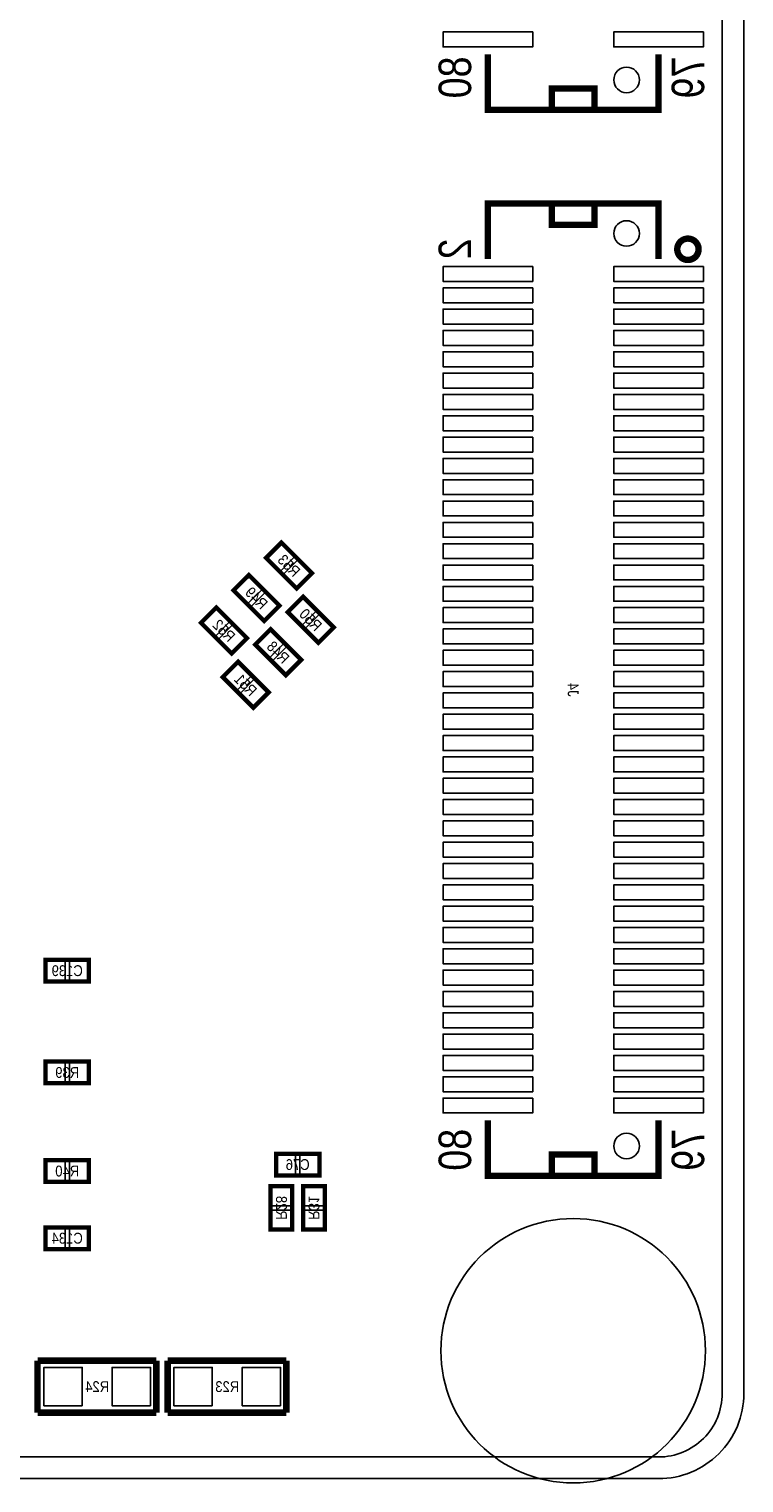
# Model space of a CAD drawing. Extents: x 0 to 45, y -0.1 to 62.1.
# Tile 3 of 4: x 28.2 to 45, y -0.1 to 34. Entities that reach past the tile are written whole.
import ezdxf
from ezdxf.enums import TextEntityAlignment as Align

# ---------------------------------------------------------------- set-up
doc = ezdxf.new("R2010")
doc.units = 0
for name, color, linetype in [('BG_OUTLINE', 92, 'CONTINUOUS'), ('PG_SILKSCREEN_BOTTOM', 150, 'CONTINUOUS'), ('PIN_SOLDERMASK_BOTTOM', 231, 'CONTINUOUS'), ('RD_SILKSCREEN_BOTTOM', 150, 'CONTINUOUS'), ('RKI_ALL', 2, 'CONTINUOUS')]:
    doc.layers.add(name, color=color, linetype=linetype)

msp = doc.modelspace()

# ---------------------------------------------------------------- linework, layer by layer
at = {"layer": 'BG_OUTLINE'}
msp.add_lwpolyline([(42.999914, 0, 0.414214), (44.99991, 1.999996), (44.99991, 59.99988, 0.414214), (42.999914, 61.999876), (1.999996, 61.999876, 0.414214), (0, 59.99988), (0, 1.999996, 0.414214), (1.999996, 0), (41.999916, 0)], format="xyb", close=True, dxfattribs=at)
at = {"layer": 'PG_SILKSCREEN_BOTTOM'}
for points, const_width in [([(38.999922, 33.399984), (38.999922, 32.100012), (42.999914, 32.100012), (42.999914, 33.399984)], 0.150114), ([(40.999918, 32.100012), (41.500044, 32.100012), (41.500044, 32.600138), (40.499792, 32.600138), (40.499792, 32.100012)], 0.150114), ([(38.999922, 28.599892), (38.999922, 29.899864), (42.999914, 29.899864), (42.999914, 28.599892)], 0.150114), ([(40.999918, 29.899864), (41.500044, 29.899864), (41.500044, 29.399738), (40.499792, 29.399738), (40.499792, 29.899864)], 0.150114), ([(34.161222, 21.950934), (34.879534, 21.232622), (34.520378, 20.873466), (33.802066, 21.591778), (34.161222, 21.950934)], 0.1016), ([(33.399222, 21.188934), (34.117534, 20.470622), (33.758378, 20.111466), (33.040066, 20.829778), (33.399222, 21.188934)], 0.1016), ([(32.637222, 20.426934), (33.355534, 19.708622), (32.996378, 19.349466), (32.278066, 20.067778), (32.637222, 20.426934)], 0.1016), ([(34.669222, 20.680934), (35.387534, 19.962622), (35.028378, 19.603466), (34.310066, 20.321778), (34.669222, 20.680934)], 0.1016), ([(33.907222, 19.918934), (34.625534, 19.200622), (34.266378, 18.841466), (33.548066, 19.559778), (33.907222, 19.918934)], 0.1016), ([(33.145222, 19.156934), (33.863534, 18.438622), (33.504378, 18.079466), (32.786066, 18.797778), (33.145222, 19.156934)], 0.1016), ([(28.635198, 12.1666), (29.651198, 12.1666), (29.651198, 11.6586), (28.635198, 11.6586), (28.635198, 12.1666)], 0.1016), ([(28.635198, 9.779), (29.651198, 9.779), (29.651198, 9.271), (28.635198, 9.271), (28.635198, 9.779)], 0.1016), ([(38.999922, 8.39978), (38.999922, 7.099808), (42.999914, 7.099808), (42.999914, 8.39978)], 0.150114), ([(28.635198, 7.4676), (29.651198, 7.4676), (29.651198, 6.9596), (28.635198, 6.9596), (28.635198, 7.4676)], 0.1016), ([(34.036, 7.62), (35.052, 7.62), (35.052, 7.112), (34.036, 7.112), (34.036, 7.62)], 0.1016), ([(40.999918, 7.099808), (41.500044, 7.099808), (41.500044, 7.599934), (40.499792, 7.599934), (40.499792, 7.099808)], 0.150114), ([(33.909, 5.842), (33.909, 6.858), (34.417, 6.858), (34.417, 5.842), (33.909, 5.842)], 0.1016), ([(34.671, 5.842), (34.671, 6.858), (35.179, 6.858), (35.179, 5.842), (34.671, 5.842)], 0.1016), ([(28.635198, 5.8928), (29.651198, 5.8928), (29.651198, 5.3848), (28.635198, 5.3848), (28.635198, 5.8928)], 0.1016), ([(31.2293, 2.7686), (28.448, 2.7686)], 0.1524), ([(28.448, 2.7686), (28.448, 1.5494)], 0.1524), ([(31.2293, 1.5494), (31.2293, 2.7686)], 0.1524), ([(34.2773, 2.7686), (31.496, 2.7686)], 0.1524), ([(31.496, 2.7686), (31.496, 1.5494)], 0.1524), ([(34.2773, 1.5494), (34.2773, 2.7686)], 0.1524), ([(28.448, 1.5494), (31.2293, 1.5494)], 0.1524), ([(31.496, 1.5494), (34.2773, 1.5494)], 0.1524)]:
    msp.add_lwpolyline(points, dxfattribs=dict(at, const_width=const_width))
at = {"layer": 'PG_SILKSCREEN_BOTTOM', "const_width": 0.150114}
msp.add_lwpolyline([(43.93819, 28.829254, 1.00018), (43.438064, 28.829, 0.99982), (43.93819, 28.829254)], format="xyb", dxfattribs=at)
at = {"layer": 'PIN_SOLDERMASK_BOTTOM'}
for points in [[(40.049958, 33.925002), (37.949886, 33.925002), (37.949886, 33.57499), (40.049958, 33.57499)], [(44.04995, 33.925002), (41.949878, 33.925002), (41.949878, 33.57499), (44.04995, 33.57499)], [(40.049958, 28.424886), (37.949886, 28.424886), (37.949886, 28.074874), (40.049958, 28.074874)], [(44.04995, 28.424886), (41.949878, 28.424886), (41.949878, 28.074874), (44.04995, 28.074874)], [(40.049958, 27.92476), (37.949886, 27.92476), (37.949886, 27.574748), (40.049958, 27.574748)], [(44.04995, 27.92476), (41.949878, 27.92476), (41.949878, 27.574748), (44.04995, 27.574748)], [(40.049958, 27.424888), (37.949886, 27.424888), (37.949886, 27.074876), (40.049958, 27.074876)], [(44.04995, 27.424888), (41.949878, 27.424888), (41.949878, 27.074876), (44.04995, 27.074876)], [(40.049958, 26.924762), (37.949886, 26.924762), (37.949886, 26.57475), (40.049958, 26.57475)], [(44.04995, 26.924762), (41.949878, 26.924762), (41.949878, 26.57475), (44.04995, 26.57475)], [(40.049958, 26.42489), (37.949886, 26.42489), (37.949886, 26.074878), (40.049958, 26.074878)], [(44.04995, 26.42489), (41.949878, 26.42489), (41.949878, 26.074878), (44.04995, 26.074878)], [(40.049958, 25.924764), (37.949886, 25.924764), (37.949886, 25.574752), (40.049958, 25.574752)], [(44.04995, 25.924764), (41.949878, 25.924764), (41.949878, 25.574752), (44.04995, 25.574752)], [(40.049958, 25.424892), (37.949886, 25.424892), (37.949886, 25.07488), (40.049958, 25.07488)], [(44.04995, 25.424892), (41.949878, 25.424892), (41.949878, 25.07488), (44.04995, 25.07488)], [(40.049958, 24.924766), (37.949886, 24.924766), (37.949886, 24.574754), (40.049958, 24.574754)], [(44.04995, 24.924766), (41.949878, 24.924766), (41.949878, 24.574754), (44.04995, 24.574754)], [(40.049958, 24.424894), (37.949886, 24.424894), (37.949886, 24.074882), (40.049958, 24.074882)], [(44.04995, 24.424894), (41.949878, 24.424894), (41.949878, 24.074882), (44.04995, 24.074882)], [(40.049958, 23.924768), (37.949886, 23.924768), (37.949886, 23.574756), (40.049958, 23.574756)], [(44.04995, 23.924768), (41.949878, 23.924768), (41.949878, 23.574756), (44.04995, 23.574756)], [(40.049958, 23.424896), (37.949886, 23.424896), (37.949886, 23.074884), (40.049958, 23.074884)], [(44.04995, 23.424896), (41.949878, 23.424896), (41.949878, 23.074884), (44.04995, 23.074884)], [(40.049958, 22.92477), (37.949886, 22.92477), (37.949886, 22.574758), (40.049958, 22.574758)], [(44.04995, 22.92477), (41.949878, 22.92477), (41.949878, 22.574758), (44.04995, 22.574758)], [(40.049958, 22.424898), (37.949886, 22.424898), (37.949886, 22.074886), (40.049958, 22.074886)], [(44.04995, 22.424898), (41.949878, 22.424898), (41.949878, 22.074886), (44.04995, 22.074886)], [(34.146236, 21.925024), (33.827976, 21.606764), (34.146236, 21.288504), (34.464496, 21.606764)], [(40.049958, 21.924772), (37.949886, 21.924772), (37.949886, 21.57476), (40.049958, 21.57476)], [(44.04995, 21.924772), (41.949878, 21.924772), (41.949878, 21.57476), (44.04995, 21.57476)], [(34.535364, 21.535896), (34.217104, 21.217636), (34.535364, 20.899376), (34.853624, 21.217636)], [(33.384236, 21.163024), (33.065976, 20.844764), (33.384236, 20.526504), (33.702496, 20.844764)], [(40.049958, 21.4249), (37.949886, 21.4249), (37.949886, 21.074888), (40.049958, 21.074888)], [(44.04995, 21.4249), (41.949878, 21.4249), (41.949878, 21.074888), (44.04995, 21.074888)], [(40.049958, 20.924774), (37.949886, 20.924774), (37.949886, 20.574762), (40.049958, 20.574762)], [(44.04995, 20.924774), (41.949878, 20.924774), (41.949878, 20.574762), (44.04995, 20.574762)], [(33.773364, 20.773896), (33.455104, 20.455636), (33.773364, 20.137376), (34.091624, 20.455636)], [(34.654236, 20.655024), (34.335976, 20.336764), (34.654236, 20.018504), (34.972496, 20.336764)], [(32.622236, 20.401024), (32.303976, 20.082764), (32.622236, 19.764504), (32.940496, 20.082764)], [(35.043364, 20.265896), (34.725104, 19.947636), (35.043364, 19.629376), (35.361624, 19.947636)], [(40.049958, 20.424902), (37.949886, 20.424902), (37.949886, 20.07489), (40.049958, 20.07489)], [(44.04995, 20.424902), (41.949878, 20.424902), (41.949878, 20.07489), (44.04995, 20.07489)], [(33.011364, 20.011896), (32.693104, 19.693636), (33.011364, 19.375376), (33.329624, 19.693636)], [(33.892236, 19.893024), (33.573976, 19.574764), (33.892236, 19.256504), (34.210496, 19.574764)], [(40.049958, 19.924776), (37.949886, 19.924776), (37.949886, 19.574764), (40.049958, 19.574764)], [(44.04995, 19.924776), (41.949878, 19.924776), (41.949878, 19.574764), (44.04995, 19.574764)], [(34.281364, 19.503896), (33.963104, 19.185636), (34.281364, 18.867376), (34.599624, 19.185636)], [(33.130236, 19.131024), (32.811976, 18.812764), (33.130236, 18.494504), (33.448496, 18.812764)], [(40.049958, 19.424904), (37.949886, 19.424904), (37.949886, 19.074892), (40.049958, 19.074892)], [(44.04995, 19.424904), (41.949878, 19.424904), (41.949878, 19.074892), (44.04995, 19.074892)], [(40.049958, 18.924778), (37.949886, 18.924778), (37.949886, 18.574766), (40.049958, 18.574766)], [(44.04995, 18.924778), (41.949878, 18.924778), (41.949878, 18.574766), (44.04995, 18.574766)], [(33.519364, 18.741896), (33.201104, 18.423636), (33.519364, 18.105376), (33.837624, 18.423636)], [(40.049958, 18.424906), (37.949886, 18.424906), (37.949886, 18.074894), (40.049958, 18.074894)], [(44.04995, 18.424906), (41.949878, 18.424906), (41.949878, 18.074894), (44.04995, 18.074894)], [(40.049958, 17.92478), (37.949886, 17.92478), (37.949886, 17.574768), (40.049958, 17.574768)], [(44.04995, 17.92478), (41.949878, 17.92478), (41.949878, 17.574768), (44.04995, 17.574768)], [(40.049958, 17.424908), (37.949886, 17.424908), (37.949886, 17.074896), (40.049958, 17.074896)], [(44.04995, 17.424908), (41.949878, 17.424908), (41.949878, 17.074896), (44.04995, 17.074896)], [(40.049958, 16.924782), (37.949886, 16.924782), (37.949886, 16.57477), (40.049958, 16.57477)], [(44.04995, 16.924782), (41.949878, 16.924782), (41.949878, 16.57477), (44.04995, 16.57477)], [(40.049958, 16.42491), (37.949886, 16.42491), (37.949886, 16.074898), (40.049958, 16.074898)], [(44.04995, 16.42491), (41.949878, 16.42491), (41.949878, 16.074898), (44.04995, 16.074898)], [(40.049958, 15.924784), (37.949886, 15.924784), (37.949886, 15.574772), (40.049958, 15.574772)], [(44.04995, 15.924784), (41.949878, 15.924784), (41.949878, 15.574772), (44.04995, 15.574772)], [(40.049958, 15.424912), (37.949886, 15.424912), (37.949886, 15.0749), (40.049958, 15.0749)], [(44.04995, 15.424912), (41.949878, 15.424912), (41.949878, 15.0749), (44.04995, 15.0749)], [(40.049958, 14.924786), (37.949886, 14.924786), (37.949886, 14.574774), (40.049958, 14.574774)], [(44.04995, 14.924786), (41.949878, 14.924786), (41.949878, 14.574774), (44.04995, 14.574774)], [(40.049958, 14.424914), (37.949886, 14.424914), (37.949886, 14.074902), (40.049958, 14.074902)], [(44.04995, 14.424914), (41.949878, 14.424914), (41.949878, 14.074902), (44.04995, 14.074902)], [(40.049958, 13.924788), (37.949886, 13.924788), (37.949886, 13.574776), (40.049958, 13.574776)], [(44.04995, 13.924788), (41.949878, 13.924788), (41.949878, 13.574776), (44.04995, 13.574776)], [(40.049958, 13.424916), (37.949886, 13.424916), (37.949886, 13.074904), (40.049958, 13.074904)], [(44.04995, 13.424916), (41.949878, 13.424916), (41.949878, 13.074904), (44.04995, 13.074904)], [(40.049958, 12.92479), (37.949886, 12.92479), (37.949886, 12.574778), (40.049958, 12.574778)], [(44.04995, 12.92479), (41.949878, 12.92479), (41.949878, 12.574778), (44.04995, 12.574778)], [(40.049958, 12.424918), (37.949886, 12.424918), (37.949886, 12.074906), (40.049958, 12.074906)], [(44.04995, 12.424918), (41.949878, 12.424918), (41.949878, 12.074906), (44.04995, 12.074906)], [(28.643072, 12.137644), (28.643072, 11.687556), (29.09316, 11.687556), (29.09316, 12.137644)], [(29.193236, 12.137644), (29.193236, 11.687556), (29.643324, 11.687556), (29.643324, 12.137644)], [(40.049958, 11.924792), (37.949886, 11.924792), (37.949886, 11.57478), (40.049958, 11.57478)], [(44.04995, 11.924792), (41.949878, 11.924792), (41.949878, 11.57478), (44.04995, 11.57478)], [(40.049958, 11.42492), (37.949886, 11.42492), (37.949886, 11.074908), (40.049958, 11.074908)], [(44.04995, 11.42492), (41.949878, 11.42492), (41.949878, 11.074908), (44.04995, 11.074908)], [(40.049958, 10.924794), (37.949886, 10.924794), (37.949886, 10.574782), (40.049958, 10.574782)], [(44.04995, 10.924794), (41.949878, 10.924794), (41.949878, 10.574782), (44.04995, 10.574782)], [(40.049958, 10.424922), (37.949886, 10.424922), (37.949886, 10.07491), (40.049958, 10.07491)], [(44.04995, 10.424922), (41.949878, 10.424922), (41.949878, 10.07491), (44.04995, 10.07491)], [(40.049958, 9.924796), (37.949886, 9.924796), (37.949886, 9.574784), (40.049958, 9.574784)], [(44.04995, 9.924796), (41.949878, 9.924796), (41.949878, 9.574784), (44.04995, 9.574784)], [(28.643072, 9.750044), (28.643072, 9.299956), (29.09316, 9.299956), (29.09316, 9.750044)], [(29.193236, 9.750044), (29.193236, 9.299956), (29.643324, 9.299956), (29.643324, 9.750044)], [(40.049958, 9.424924), (37.949886, 9.424924), (37.949886, 9.074912), (40.049958, 9.074912)], [(44.04995, 9.424924), (41.949878, 9.424924), (41.949878, 9.074912), (44.04995, 9.074912)], [(40.049958, 8.924798), (37.949886, 8.924798), (37.949886, 8.574786), (40.049958, 8.574786)], [(44.04995, 8.924798), (41.949878, 8.924798), (41.949878, 8.574786), (44.04995, 8.574786)], [(34.043874, 7.591044), (34.043874, 7.140956), (34.493962, 7.140956), (34.493962, 7.591044)], [(34.594038, 7.591044), (34.594038, 7.140956), (35.044126, 7.140956), (35.044126, 7.591044)], [(28.643072, 7.438644), (28.643072, 6.988556), (29.09316, 6.988556), (29.09316, 7.438644)], [(29.193236, 7.438644), (29.193236, 6.988556), (29.643324, 6.988556), (29.643324, 7.438644)], [(33.937956, 6.400038), (34.388044, 6.400038), (34.388044, 6.850126), (33.937956, 6.850126)], [(34.699956, 6.400038), (35.150044, 6.400038), (35.150044, 6.850126), (34.699956, 6.850126)], [(33.937956, 5.849874), (34.388044, 5.849874), (34.388044, 6.299962), (33.937956, 6.299962)], [(34.699956, 5.849874), (35.150044, 5.849874), (35.150044, 6.299962), (34.699956, 6.299962)], [(28.643072, 5.863844), (28.643072, 5.413756), (29.09316, 5.413756), (29.09316, 5.863844)], [(29.193236, 5.863844), (29.193236, 5.413756), (29.643324, 5.413756), (29.643324, 5.863844)], [(29.494988, 1.708912), (29.494988, 2.608834), (28.595066, 2.608834), (28.595066, 1.708912)], [(31.095188, 1.708912), (31.095188, 2.608834), (30.195266, 2.608834), (30.195266, 1.708912)], [(32.542988, 1.708912), (32.542988, 2.608834), (31.643066, 2.608834), (31.643066, 1.708912)], [(34.143188, 1.708912), (34.143188, 2.608834), (33.243266, 2.608834), (33.243266, 1.708912)]]:
    msp.add_lwpolyline(points, close=True, dxfattribs=at)
for centre, radius in [((42.249852, 32.800036), 0.299974), ((42.249852, 29.19984), 0.299974), ((42.249852, 7.799832), 0.299974), ((40.999918, 2.999994), 3.099943)]:
    msp.add_circle(centre, radius, dxfattribs=at)
at = {"layer": 'RKI_ALL'}
msp.add_lwpolyline([(44.49191, 1.999996, -0.414214), (42.999914, 0.508), (1.999996, 0.508, -0.414214), (0.508, 1.999996), (0.508, 59.99988, -0.414214), (1.999996, 61.491876), (42.999914, 61.491876, -0.414214), (44.49191, 59.99988)], format="xyb", close=True, dxfattribs=at)

# ---------------------------------------------------------------- texts
at = {"layer": 'PG_SILKSCREEN_BOTTOM', "text_generation_flag": 2, "width": 0.866667}
for s, p in [('80', (38.608, 33.3502)), ('79', (44.069, 33.3502)), ('2', (38.608, 29.083)), ('80', (38.608, 8.2042)), ('79', (44.069, 8.2042))]:
    msp.add_text(s, height=0.762, rotation=90, dxfattribs=at).set_placement(p)
at = {"layer": 'RD_SILKSCREEN_BOTTOM', "text_generation_flag": 2, "width": 0.9}
for s, rotation, p in [('R53', 315, (34.25063, 21.322538)), ('R49', 315, (33.48863, 20.560538)), ('R52', 315, (32.72663, 19.798538)), ('R50', 315, (34.75863, 20.052538)), ('R48', 315, (33.99663, 19.290538)), ('R51', 315, (33.23463, 18.528538)), ('J4', 270, (40.872918, 18.50009)), ('R28', 270, (34.036, 6.350254)), ('R31', 270, (34.798, 6.350254))]:
    msp.add_text(s, height=0.254, rotation=rotation, dxfattribs=at).set_placement(p, align=Align.CENTER)
for s, p in [('C139', (29.143198, 11.7856)), ('R39', (29.143198, 9.398)), ('R40', (29.143198, 7.0866)), ('C76', (34.544, 7.239)), ('C134', (29.143198, 5.5118)), ('R24', (29.845, 2.032)), ('R23', (32.893, 2.032))]:
    msp.add_text(s, height=0.254, dxfattribs=at).set_placement(p, align=Align.CENTER)

doc.saveas('drawing.dxf')
